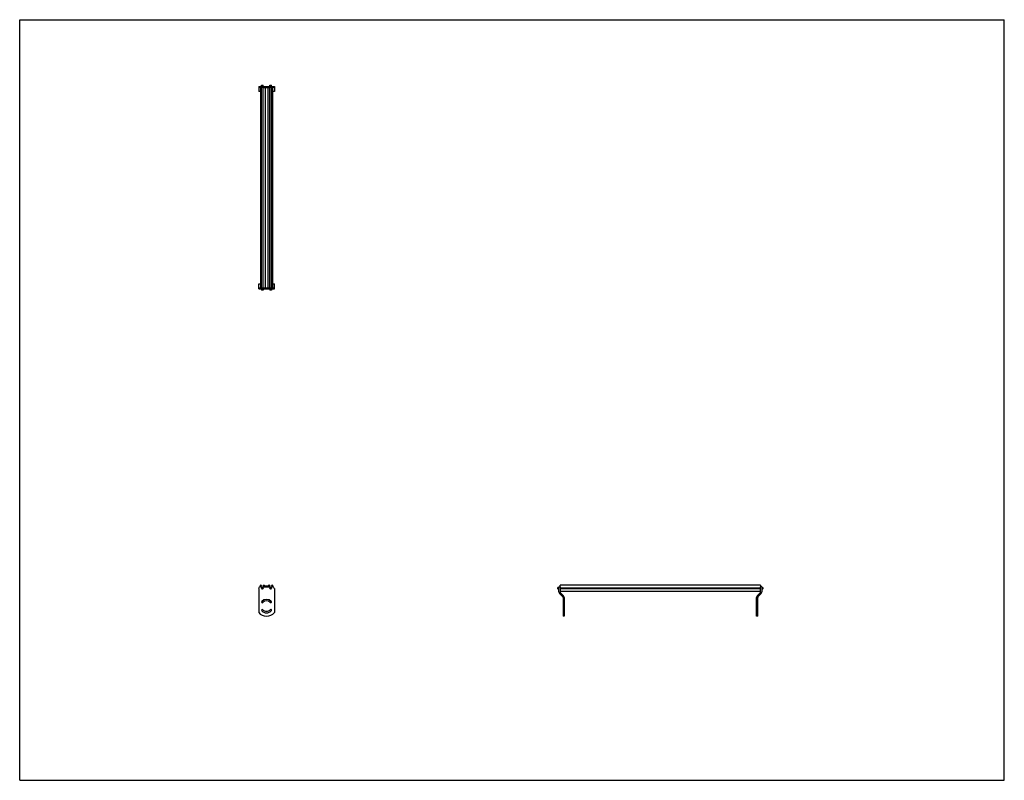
# Model space of a CAD drawing. Header units: inches. Extents: x 0 to 220, y 0 to 170.
import ezdxf

# ---------------------------------------------------------------- set-up
doc = ezdxf.new("R2010")
doc.units = ezdxf.units.IN
doc.header["$LTSCALE"] = 12.1
doc.header["$MEASUREMENT"] = 0
doc.layers.get('0').update_dxf_attribs({"linetype": 'CONTINUOUS'})
for name, color, linetype in [('300825M_BL2', 7, 'CONTINUOUS'), ('300825M_BL3', 7, 'CONTINUOUS'), ('708180P_BL0', 7, 'CONTINUOUS'), ('708180P_BL4', 7, 'CONTINUOUS'), ('708180P_BL5', 7, 'CONTINUOUS'), ('708180P_BL6', 7, 'CONTINUOUS'), ('710210_04479_BL1', 7, 'CONTINUOUS')]:
    doc.layers.add(name, color=color, linetype=linetype)

# ---------------------------------------------------------------- blocks, each defined once
blk = doc.blocks.new('708180P_BL0', base_point=(54.21, 76.27))
at = {"layer": '708180P_BL0', "color": 7, "linetype": 'CONTINUOUS'}
for p, q in [((54.02, 109.81), (54.02, 109.6)), ((54.4, 109.6), (54.02, 109.6)), ((54.02, 109.6), (54.05, 109.57)), ((54.37, 109.57), (54.05, 109.57)), ((54.4, 109.6), (54.37, 109.57)), ((54.4, 109.81), (54.4, 109.6)), ((54.15, 43.02), (54.1, 42.92)), ((54.1, 42.92), (54.15, 42.82)), ((54.27, 43.02), (54.15, 43.02)), ((54.15, 42.82), (54.27, 42.82)), ((54.32, 42.92), (54.27, 43.02)), ((54.27, 42.82), (54.32, 42.92))]:
    blk.add_line(p, q, dxfattribs=at)
for radius in [0.187, 0.163]:
    blk.add_circle((54.21, 42.92), radius, dxfattribs=at)
blk = doc.blocks.new('710210_04479_BL1', base_point=(109.67, 98.52))
at = {"layer": '710210_04479_BL1', "color": 7, "linetype": 'CONTINUOUS'}
for p, q in [((53.8, 154.85), (53.8, 110.06)), ((53.8, 154.85), (54.01, 154.85)), ((54.01, 110.06), (54.01, 154.85)), ((54.41, 110.06), (54.41, 154.85)), ((54.41, 154.85), (55.89, 154.85)), ((54.84, 154.85), (54.84, 110.06)), ((55.45, 154.85), (55.45, 110.06)), ((55.89, 110.06), (55.89, 154.85)), ((56.28, 110.06), (56.28, 154.85)), ((56.28, 154.85), (56.49, 154.85)), ((56.49, 154.85), (56.49, 110.06)), ((53.8, 110.06), (54.01, 110.06)), ((54.41, 110.06), (55.89, 110.06)), ((56.28, 110.06), (56.49, 110.06)), ((53.8, 43.26), (53.8, 43.58)), ((53.86, 43.64), (54.01, 43.64)), ((53.89, 43.26), (53.89, 43.52)), ((53.89, 43.52), (54.01, 43.52)), ((54.01, 43.64), (54.01, 43.52)), ((54.41, 43.64), (54.41, 43.52)), ((54.41, 43.64), (54.59, 43.64)), ((54.41, 43.52), (54.53, 43.52)), ((54.53, 43.52), (54.53, 43.26)), ((54.62, 43.26), (54.62, 43.51)), ((54.62, 43.51), (54.84, 43.26)), ((54.84, 43.39), (54.63, 43.62)), ((55.45, 43.39), (54.84, 43.39)), ((54.9, 43.26), (54.93, 43.3)), ((54.93, 43.3), (55.37, 43.3)), ((55.37, 43.3), (55.39, 43.26)), ((55.66, 43.62), (55.45, 43.39)), ((55.45, 43.26), (55.68, 43.51)), ((55.68, 43.51), (55.68, 43.26)), ((55.71, 43.64), (55.89, 43.64)), ((55.76, 43.26), (55.76, 43.52)), ((55.76, 43.52), (55.89, 43.52)), ((55.89, 43.64), (55.89, 43.52)), ((56.28, 43.64), (56.28, 43.52)), ((56.28, 43.64), (56.43, 43.64)), ((56.28, 43.52), (56.41, 43.52)), ((56.41, 43.52), (56.41, 43.26)), ((56.49, 43.58), (56.49, 43.26)), ((120.75, 43.26), (120.75, 43.64)), ((165.54, 43.64), (120.75, 43.64)), ((120.75, 43.05), (165.54, 43.05)), ((165.54, 42.79), (120.75, 42.79)), ((165.54, 42.2), (120.75, 42.2)), ((165.54, 43.64), (165.54, 43.26))]:
    blk.add_line(p, q, dxfattribs=at)
for centre, start, end in [((53.86, 43.58), 90, 180), ((54.59, 43.58), 41.6222, 90), ((55.71, 43.58), 90, 138.3778), ((56.43, 43.58), 0, 90)]:
    blk.add_arc(centre, 0.0625, start, end, dxfattribs=at)
blk = doc.blocks.new('300825M_BL2', base_point=(109.59, 95.89))
at = {"layer": '300825M_BL2', "color": 7, "linetype": 'CONTINUOUS'}
for p, q in [((53.4, 155.1), (53.4, 154.85)), ((53.4, 155.1), (56.9, 155.1)), ((56.9, 155.1), (56.9, 154.85)), ((165.79, 43.26), (165.54, 43.26)), ((165.79, 43.26), (165.79, 42.09)), ((164.9, 36.68), (164.9, 40.88)), ((165.65, 41.73), (164.97, 41.06)), ((164.65, 37.52), (164.9, 37.52)), ((164.9, 36.68), (164.65, 36.68))]:
    blk.add_line(p, q, dxfattribs=at)
at = {"layer": '300825M_BL2', "color": 3, "linetype": 'CONTINUOUS'}
for p, q in [((53.4, 154.85), (53.4, 153.95)), ((53.8, 154.85), (53.4, 154.85)), ((54.41, 154.85), (54.01, 154.85)), ((56.28, 154.85), (55.89, 154.85)), ((56.9, 154.85), (56.49, 154.85)), ((56.9, 154.85), (56.9, 153.95)), ((53.8, 153.95), (53.4, 153.95)), ((56.9, 153.95), (56.49, 153.95)), ((53.4, 42.88), (53.4, 37.52)), ((165.47, 41.91), (164.79, 41.24)), ((165.54, 42.09), (165.54, 43.26)), ((164.65, 36.68), (164.65, 40.88))]:
    blk.add_line(p, q, dxfattribs=at)
for centre, radius, start, end in [((165.29, 42.09), 0.253, 315, 360), ((165.15, 40.88), 0.5, 135, 180), ((56.08, 38), 0.17, 322.5637, 89.8328)]:
    blk.add_arc(centre, radius, start, end, dxfattribs=at)
at = {"layer": '300825M_BL2', "color": 7, "linetype": 'CONTINUOUS'}
for centre, radius, start, end in [((165.29, 42.09), 0.503, 315, 360), ((165.15, 40.88), 0.25, 135, 180)]:
    blk.add_arc(centre, radius, start, end, dxfattribs=at)
blk = doc.blocks.new('300825M_BL3', base_point=(87.52, 73.82))
at = {"layer": '300825M_BL3', "color": 3, "linetype": 'CONTINUOUS'}
for p, q in [((53.4, 110.95), (53.8, 110.95)), ((53.4, 110.06), (53.4, 110.95)), ((53.4, 110.06), (53.8, 110.06)), ((54.01, 110.06), (54.41, 110.06)), ((55.89, 110.06), (56.28, 110.06)), ((56.49, 110.95), (56.9, 110.95)), ((56.49, 110.06), (56.9, 110.06)), ((56.9, 110.06), (56.9, 110.95)), ((120.75, 43.26), (120.75, 42.09)), ((120.83, 41.91), (121.5, 41.24)), ((121.65, 40.88), (121.65, 36.68))]:
    blk.add_line(p, q, dxfattribs=at)
at = {"layer": '300825M_BL3', "color": 7, "linetype": 'CONTINUOUS'}
for p, q in [((53.4, 109.81), (53.4, 110.06)), ((56.9, 109.81), (56.9, 110.06)), ((53.4, 109.81), (56.9, 109.81)), ((53.4, 42.88), (53.4, 37.52)), ((53.77, 43.26), (56.52, 43.26)), ((56.9, 42.88), (56.9, 37.52)), ((120.5, 42.09), (120.5, 43.26)), ((120.5, 43.26), (120.75, 43.26)), ((120.65, 41.73), (121.32, 41.06)), ((121.4, 40.88), (121.4, 36.68)), ((121.65, 37.52), (121.4, 37.52)), ((121.65, 36.68), (121.4, 36.68))]:
    blk.add_line(p, q, dxfattribs=at)
for centre, radius, start, end in [((53.77, 42.88), 0.375, 90, 180), ((56.52, 42.88), 0.375, 0, 90), ((121, 42.09), 0.503, 180, 225), ((54.21, 39.87), 0.17, 135, 315), ((55.15, 38.93), 1.5, 45, 135), ((55.15, 38.93), 1.16, 45, 135), ((56.09, 39.87), 0.17, 225, 45), ((121.15, 40.88), 0.25, 0, 45), ((55.15, 38.93), 2.25, 218.9424, 321.0576), ((54.21, 38), 0.17, 45, 225), ((55.15, 38.93), 1.5, 225, 315), ((55.15, 38.93), 1.16, 225, 315), ((56.09, 38), 0.17, 315, 135)]:
    blk.add_arc(centre, radius, start, end, dxfattribs=at)
at = {"layer": '300825M_BL3', "color": 3, "linetype": 'CONTINUOUS'}
for centre, radius, start, end in [((121, 42.09), 0.253, 180, 225), ((121.15, 40.88), 0.5, 0, 45)]:
    blk.add_arc(centre, radius, start, end, dxfattribs=at)
blk = doc.blocks.new('708180P_BL4', base_point=(88.2, 76.27))
at = {"layer": '708180P_BL4', "color": 7, "linetype": 'CONTINUOUS'}
for p, q in [((55.9, 109.81), (55.9, 109.6)), ((56.27, 109.6), (55.9, 109.6)), ((55.9, 109.6), (55.92, 109.57)), ((56.25, 109.57), (55.92, 109.57)), ((56.27, 109.6), (56.25, 109.57)), ((56.27, 109.81), (56.27, 109.6)), ((56.03, 43.02), (55.97, 42.92)), ((55.97, 42.92), (56.03, 42.82)), ((56.14, 43.02), (56.03, 43.02)), ((56.03, 42.82), (56.14, 42.82)), ((56.2, 42.92), (56.14, 43.02)), ((56.14, 42.82), (56.2, 42.92)), ((120.29, 43.11), (120.27, 43.08)), ((120.27, 42.76), (120.27, 43.08)), ((120.29, 42.73), (120.27, 42.76)), ((120.29, 42.73), (120.29, 43.11)), ((120.5, 43.11), (120.29, 43.11)), ((120.5, 42.73), (120.29, 42.73))]:
    blk.add_line(p, q, dxfattribs=at)
for radius in [0.187, 0.163]:
    blk.add_circle((56.08, 42.92), radius, dxfattribs=at)
blk = doc.blocks.new('708180P_BL5', base_point=(54.21, 155.22))
at = {"layer": '708180P_BL5', "color": 7, "linetype": 'CONTINUOUS'}
for p, q in [((54.02, 155.31), (54.05, 155.33)), ((54.02, 155.1), (54.02, 155.31)), ((54.02, 155.31), (54.4, 155.31)), ((54.05, 155.33), (54.37, 155.33)), ((54.4, 155.31), (54.37, 155.33)), ((54.4, 155.1), (54.4, 155.31))]:
    blk.add_line(p, q, dxfattribs=at)
blk = doc.blocks.new('708180P_BL6', base_point=(110.96, 99.03))
at = {"layer": '708180P_BL6', "color": 7, "linetype": 'CONTINUOUS'}
for p, q in [((55.9, 155.31), (55.92, 155.33)), ((55.9, 155.1), (55.9, 155.31)), ((55.9, 155.31), (56.27, 155.31)), ((55.92, 155.33), (56.25, 155.33)), ((56.27, 155.31), (56.25, 155.33)), ((56.27, 155.1), (56.27, 155.31)), ((165.79, 43.11), (166, 43.11)), ((165.79, 42.73), (166, 42.73)), ((166.03, 43.08), (166, 43.11)), ((166, 43.11), (166, 42.73)), ((166, 42.73), (166.03, 42.76)), ((166.03, 43.08), (166.03, 42.76))]:
    blk.add_line(p, q, dxfattribs=at)

msp = doc.modelspace()

# ---------------------------------------------------------------- linework, layer by layer
at = {"color": 7, "linetype": 'CONTINUOUS'}
for p, q in [((0, 0), (0, 170)), ((0, 170), (220, 170)), ((220, 0), (220, 170)), ((0, 0), (220, 0))]:
    msp.add_line(p, q, dxfattribs=at)

# ---------------------------------------------------------------- block references
at = {"layer": '300825M_BL2'}
msp.add_blockref('300825M_BL2', (109.59, 95.89), dxfattribs=at)
at = {"layer": '300825M_BL3'}
msp.add_blockref('300825M_BL3', (87.52, 73.82), dxfattribs=at)
at = {"layer": '708180P_BL0'}
msp.add_blockref('708180P_BL0', (54.21, 76.27), dxfattribs=at)
at = {"layer": '708180P_BL4'}
msp.add_blockref('708180P_BL4', (88.2, 76.27), dxfattribs=at)
at = {"layer": '708180P_BL5'}
msp.add_blockref('708180P_BL5', (54.21, 155.22), dxfattribs=at)
at = {"layer": '708180P_BL6'}
msp.add_blockref('708180P_BL6', (110.96, 99.03), dxfattribs=at)
at = {"layer": '710210_04479_BL1'}
msp.add_blockref('710210_04479_BL1', (109.67, 98.52), dxfattribs=at)

doc.saveas('drawing.dxf')
